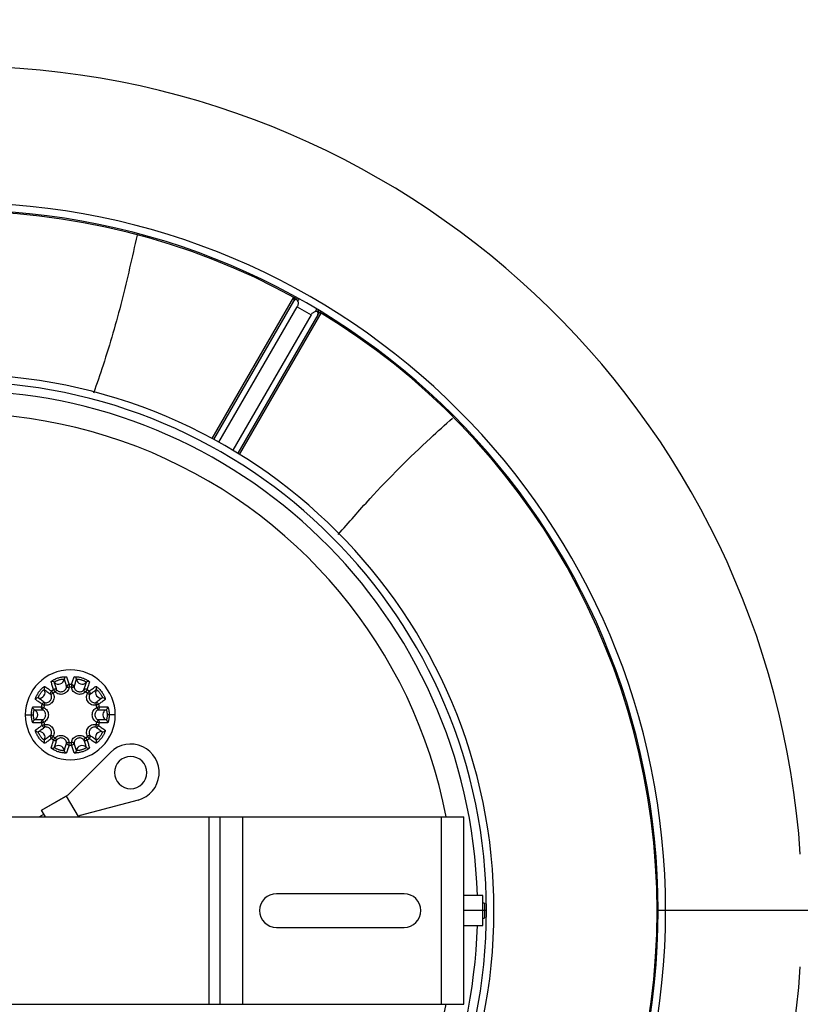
# Model space of a CAD drawing. Header units: millimetres. Extents: x -375 to 375, y -375 to 375.
# Tile 9 of 10: x 8 to 112, y -12 to 119. Entities that reach past the tile are written whole.
import ezdxf

# ---------------------------------------------------------------- set-up
doc = ezdxf.new("R2010")
doc.units = ezdxf.units.MM

msp = doc.modelspace()

# ---------------------------------------------------------------- linework, layer by layer
at = {"color": 7, "linetype": 'Continuous', "lineweight": 25}
for p, q in [((44.77, 81.8), (33.89, 62.96)), ((34.14, 62.82), (44.8, 81.27)), ((34.82, 62.45), (45.24, 80.51)), ((44.82, 81.33), (44.84, 81.4)), ((45.24, 80.51), (47.1, 79.43)), ((47.1, 79.43), (36.67, 61.38)), ((47.99, 79.43), (37.33, 60.98)), ((37.58, 60.83), (48.46, 79.67)), ((48.02, 79.48), (48.07, 79.53)), ((12.4, 28.82), (12.71, 28.98)), ((16.78, 29.41), (17.04, 29.17)), ((9, 26.1), (10.1, 26.1)), ((21, 26.1), (19.9, 26.1)), ((13.22, 22.79), (12.96, 23.03)), ((14.7, 15.43), (20.36, 21.09)), ((11.16, 13.39), (14.7, 15.43)), ((11.17, 13.37), (14.46, 15.27)), ((14.46, 15.27), (16.04, 12.53)), ((24.03, 14.73), (16.3, 12.66)), ((11.67, 12.5), (11.16, 13.39)), ((-67.5, 12.5), (67.5, 12.5)), ((10.83, 12.5), (11.46, 12.87)), ((15.99, 12.5), (16.04, 12.53)), ((16.3, 12.66), (16.03, 12.5)), ((33.5, -12.5), (33.5, 12.5)), ((35, -12.5), (35, 12.5)), ((38, -12.5), (38, 12.5)), ((64.5, -12.5), (64.5, 12.5)), ((67.5, -12.5), (67.5, 12.5)), ((59.5, 2.25), (42.5, 2.25)), ((70, 2), (67.5, 2)), ((70, -2), (70, 2)), ((70.5, 0), (67.5, 0)), ((70.21, 1), (70, 1)), ((372, 0), (93.25, 0)), ((70, -1), (70.21, -1)), ((42.5, -2.25), (59.5, -2.25)), ((67.5, -2), (70, -2)), ((-67.5, -12.5), (67.5, -12.5))]:
    msp.add_line(p, q, dxfattribs=at)
at = {"color": 7, "linetype": 'Continuous', "lineweight": 25, "flags": 128}
for points in [[(12.49, 29.26), (12.5, 29.25), (12.52, 29.23), (12.54, 29.2), (12.56, 29.17), (12.6, 29.13), (12.63, 29.08), (12.67, 29.03), (12.71, 28.98)], [(12.77, 29.46), (12.78, 29.45), (12.79, 29.43), (12.81, 29.4), (12.83, 29.36), (12.86, 29.32), (12.89, 29.27), (12.93, 29.22), (12.96, 29.17)], [(12.96, 29.17), (13.01, 29.21), (13.06, 29.26), (13.1, 29.3), (13.14, 29.34), (13.17, 29.37), (13.19, 29.39), (13.21, 29.4), (13.22, 29.41)], [(14.5, 29.83), (14.51, 29.83), (14.53, 29.82), (14.56, 29.82), (14.6, 29.81), (14.66, 29.8), (14.71, 29.8), (14.78, 29.79), (14.84, 29.78)], [(14.83, 30.13), (14.83, 30.11), (14.83, 30.09), (14.83, 30.06), (14.83, 30.01), (14.84, 29.96), (14.84, 29.9), (14.84, 29.84), (14.84, 29.78)], [(15.17, 30.13), (15.17, 30.11), (15.17, 30.09), (15.17, 30.06), (15.17, 30.01), (15.16, 29.96), (15.16, 29.9), (15.16, 29.84), (15.16, 29.78)], [(15.16, 29.78), (15.22, 29.79), (15.29, 29.8), (15.34, 29.8), (15.4, 29.81), (15.44, 29.82), (15.47, 29.82), (15.49, 29.83), (15.5, 29.83)], [(17.23, 29.46), (17.22, 29.45), (17.21, 29.43), (17.19, 29.4), (17.17, 29.36), (17.14, 29.32), (17.11, 29.27), (17.07, 29.22), (17.04, 29.17)], [(17.51, 29.26), (17.5, 29.25), (17.48, 29.23), (17.46, 29.2), (17.44, 29.17), (17.4, 29.13), (17.37, 29.08), (17.33, 29.03), (17.29, 28.98)], [(17.29, 28.98), (17.35, 28.95), (17.4, 28.92), (17.46, 28.89), (17.5, 28.87), (17.54, 28.85), (17.57, 28.83), (17.59, 28.82), (17.6, 28.82)], [(11.55, 27.39), (11.56, 27.45), (11.57, 27.51), (11.58, 27.57), (11.59, 27.62), (11.6, 27.67), (11.61, 27.7), (11.61, 27.72), (11.61, 27.73)], [(18.39, 27.73), (18.39, 27.72), (18.39, 27.7), (18.4, 27.67), (18.41, 27.62), (18.42, 27.57), (18.43, 27.51), (18.44, 27.45), (18.45, 27.39)], [(11.12, 27.18), (11.13, 27.18), (11.15, 27.17), (11.18, 27.16), (11.23, 27.15), (11.28, 27.14), (11.33, 27.12), (11.39, 27.1), (11.45, 27.09)], [(11.22, 27.51), (11.24, 27.5), (11.26, 27.49), (11.29, 27.48), (11.33, 27.47), (11.38, 27.45), (11.43, 27.43), (11.49, 27.41), (11.55, 27.39)], [(11.3, 26.77), (11.3, 26.78), (11.31, 26.8), (11.33, 26.83), (11.35, 26.87), (11.37, 26.92), (11.4, 26.97), (11.42, 27.03), (11.45, 27.09)], [(18.78, 27.51), (18.76, 27.5), (18.74, 27.49), (18.71, 27.48), (18.67, 27.47), (18.62, 27.45), (18.57, 27.43), (18.51, 27.41), (18.45, 27.39)], [(18.88, 27.18), (18.87, 27.18), (18.85, 27.17), (18.82, 27.16), (18.77, 27.15), (18.72, 27.14), (18.67, 27.12), (18.61, 27.1), (18.55, 27.09)], [(18.55, 27.09), (18.58, 27.03), (18.6, 26.97), (18.63, 26.92), (18.65, 26.87), (18.67, 26.83), (18.69, 26.8), (18.7, 26.78), (18.7, 26.77)], [(11.12, 25.02), (11.13, 25.02), (11.15, 25.03), (11.18, 25.04), (11.23, 25.05), (11.28, 25.06), (11.33, 25.08), (11.39, 25.1), (11.45, 25.11)], [(11.45, 25.11), (11.42, 25.17), (11.4, 25.23), (11.37, 25.28), (11.35, 25.33), (11.33, 25.37), (11.31, 25.4), (11.3, 25.42), (11.3, 25.43)], [(18.7, 25.43), (18.7, 25.42), (18.69, 25.4), (18.67, 25.37), (18.65, 25.33), (18.63, 25.28), (18.6, 25.23), (18.58, 25.17), (18.55, 25.11)], [(18.88, 25.02), (18.87, 25.02), (18.85, 25.03), (18.82, 25.04), (18.77, 25.05), (18.72, 25.06), (18.67, 25.08), (18.61, 25.1), (18.55, 25.11)], [(11.22, 24.69), (11.24, 24.7), (11.26, 24.71), (11.29, 24.72), (11.33, 24.73), (11.38, 24.75), (11.43, 24.77), (11.49, 24.79), (11.55, 24.81)], [(11.61, 24.47), (11.61, 24.48), (11.61, 24.5), (11.6, 24.53), (11.59, 24.58), (11.58, 24.63), (11.57, 24.69), (11.56, 24.75), (11.55, 24.81)], [(18.45, 24.81), (18.44, 24.75), (18.43, 24.69), (18.42, 24.63), (18.41, 24.58), (18.4, 24.53), (18.39, 24.5), (18.39, 24.48), (18.39, 24.47)], [(18.78, 24.69), (18.76, 24.7), (18.74, 24.71), (18.71, 24.72), (18.67, 24.73), (18.62, 24.75), (18.57, 24.77), (18.51, 24.79), (18.45, 24.81)], [(12.71, 23.22), (12.65, 23.25), (12.6, 23.28), (12.54, 23.31), (12.5, 23.33), (12.46, 23.35), (12.43, 23.37), (12.41, 23.38), (12.4, 23.38)], [(12.49, 22.94), (12.5, 22.95), (12.52, 22.97), (12.54, 23), (12.56, 23.03), (12.6, 23.07), (12.63, 23.12), (12.67, 23.17), (12.71, 23.22)], [(12.77, 22.74), (12.78, 22.75), (12.79, 22.77), (12.81, 22.8), (12.83, 22.84), (12.86, 22.88), (12.89, 22.93), (12.93, 22.98), (12.96, 23.03)], [(14.84, 22.42), (14.78, 22.41), (14.71, 22.4), (14.66, 22.4), (14.6, 22.39), (14.56, 22.38), (14.53, 22.38), (14.51, 22.37), (14.5, 22.37)], [(14.83, 22.07), (14.83, 22.09), (14.83, 22.11), (14.83, 22.14), (14.83, 22.19), (14.84, 22.24), (14.84, 22.3), (14.84, 22.36), (14.84, 22.42)], [(15.5, 22.37), (15.49, 22.37), (15.47, 22.38), (15.44, 22.38), (15.4, 22.39), (15.34, 22.4), (15.29, 22.4), (15.22, 22.41), (15.16, 22.42)], [(15.17, 22.07), (15.17, 22.09), (15.17, 22.11), (15.17, 22.14), (15.17, 22.19), (15.16, 22.24), (15.16, 22.3), (15.16, 22.36), (15.16, 22.42)], [(17.04, 23.03), (16.99, 22.99), (16.94, 22.94), (16.9, 22.9), (16.86, 22.86), (16.83, 22.83), (16.81, 22.81), (16.79, 22.8), (16.78, 22.79)], [(17.23, 22.74), (17.22, 22.75), (17.21, 22.77), (17.19, 22.8), (17.17, 22.84), (17.14, 22.88), (17.11, 22.93), (17.07, 22.98), (17.04, 23.03)], [(17.6, 23.38), (17.59, 23.38), (17.57, 23.37), (17.54, 23.35), (17.5, 23.33), (17.46, 23.31), (17.4, 23.28), (17.35, 23.25), (17.29, 23.22)], [(17.51, 22.94), (17.5, 22.95), (17.48, 22.97), (17.46, 23), (17.44, 23.03), (17.4, 23.07), (17.37, 23.12), (17.33, 23.17), (17.29, 23.22)]]:
    msp.add_lwpolyline(points, dxfattribs=at)
at = {"color": 7, "linetype": 'Continuous', "lineweight": 25}
for centre, radius, start, end in [((0, 0), 375, 0, 180), ((0, 0), 374, 0, 180), ((0, 0), 372, 0, 180), ((0, 0), 369.25, 0, 180), ((0, 0), 112.6, 3.8192, 176.1808), ((0, 0), 94.39, 0, 180), ((0, 0), 93.4, 0, 180), ((0, 0), 93.25, 61.1535, 178.8404), ((45.25, 81.07), 0.5, 82.3844, 149.7703), ((0, 0), 93.25, 301.0748, 58.8397), ((0, 0), 71.5, 0, 180), ((0, 0), 70.5, 0, 180), ((0, 0), 69.31, 1.6536, 178.3464), ((0, 0), 66.31, 10.8657, 126.9393), ((15, 26.1), 6, 0, 180), ((12.62, 30.2), 0.35, 42.7122, 120.1475), ((13.43, 30.94), 0.751, 222.7158, 353.2842), ((14.52, 30.82), 0.35, 95.8525, 173.2878), ((15.48, 30.82), 0.35, 6.7122, 84.1475), ((16.57, 30.94), 0.751, 186.7158, 317.2842), ((17.38, 30.2), 0.35, 59.8525, 137.2878), ((10.88, 29.09), 0.751, 258.7158, 29.2842), ((11.84, 29.63), 0.35, 131.8525, 209.2878), ((12.71, 28.98), 0.35, 128.5062, 207.6624), ((15, 26.1), 4.03, 123.5619, 128.4381), ((15, 26.1), 3.68, 123.5604, 128.4387), ((12.97, 29.17), 0.35, 44.3369, 123.4937), ((14.84, 29.78), 0.35, 92.5061, 171.6618), ((15, 26.1), 4.03, 87.5617, 92.4382), ((15, 26.1), 3.68, 87.5593, 92.4391), ((15.16, 29.78), 0.35, 8.3388, 87.4932), ((17.03, 29.17), 0.35, 56.5062, 135.6624), ((15, 26.1), 3.68, 51.5611, 56.4384), ((15, 26.1), 4.03, 51.5618, 56.4381), ((17.29, 28.98), 0.35, 332.3377, 51.4937), ((19.12, 29.09), 0.751, 150.7158, 281.2842), ((18.16, 29.63), 0.35, 330.7122, 48.1475), ((10.66, 28.01), 0.35, 78.7122, 156.1475), ((11.55, 27.38), 0.35, 80.3377, 159.4937), ((18.45, 27.38), 0.35, 20.5062, 99.6622), ((19.34, 28.01), 0.35, 23.8525, 101.2878), ((10.37, 27.1), 0.35, 167.8525, 245.2878), ((9.91, 26.1), 0.751, 294.7158, 65.2842), ((11.46, 27.09), 0.35, 164.5062, 243.6628), ((15, 26.1), 4.03, 159.5618, 164.4381), ((15, 26.1), 3.68, 159.5621, 164.438), ((15, 26.1), 3.68, 15.5603, 20.4387), ((18.54, 27.09), 0.35, 296.3369, 15.4935), ((15, 26.1), 4.03, 15.5618, 20.4381), ((20.09, 26.1), 0.751, 147.3923, 245.2779), ((20.09, 26.1), 0.748, 114.6359, 147.4419), ((19.63, 27.1), 0.35, 294.7122, 12.1475), ((15, 26.1), 6, 180, 0), ((10.37, 25.1), 0.35, 114.7122, 192.1475), ((11.46, 25.11), 0.35, 116.337, 195.4934), ((15, 26.1), 4.03, 195.5618, 200.4381), ((15, 26.1), 3.68, 195.5603, 200.4387), ((15, 26.1), 3.68, 339.5625, 344.4379), ((18.54, 25.11), 0.35, 344.5062, 63.6629), ((15, 26.1), 4.03, 339.5618, 344.4381), ((19.63, 25.1), 0.35, 347.8525, 65.2878), ((10.66, 24.19), 0.35, 203.8525, 281.2878), ((10.88, 23.11), 0.751, 330.7158, 101.2842), ((11.55, 24.82), 0.35, 200.5062, 279.6622), ((19.12, 23.11), 0.751, 78.7158, 209.2842), ((18.45, 24.82), 0.35, 260.3377, 339.4937), ((19.34, 24.19), 0.35, 258.7122, 336.1475), ((11.84, 22.57), 0.35, 150.7122, 228.1475), ((12.71, 23.22), 0.35, 152.3377, 231.4937), ((15, 26.1), 4.03, 231.5618, 236.4381), ((15, 26.1), 3.68, 231.5612, 236.4384), ((12.97, 23.03), 0.35, 236.5062, 315.6625), ((14.84, 22.42), 0.35, 188.3383, 267.4932), ((15, 26.1), 3.68, 267.5598, 272.4389), ((15.16, 22.42), 0.35, 272.5062, 351.6621), ((17.03, 23.03), 0.35, 224.3368, 303.4937), ((15, 26.1), 3.68, 303.5604, 308.4387), ((15, 26.1), 4.03, 303.5618, 308.4381), ((17.29, 23.22), 0.35, 308.5062, 27.6622), ((18.16, 22.57), 0.35, 311.8525, 29.2878), ((12.62, 22), 0.35, 239.8525, 317.2878), ((13.43, 21.26), 0.751, 6.7158, 137.2842), ((14.52, 21.38), 0.35, 186.7122, 264.1475), ((15, 26.1), 4.03, 267.5618, 272.4382), ((15.48, 21.38), 0.35, 275.8525, 353.2878), ((16.57, 21.26), 0.751, 42.7158, 173.2842), ((17.38, 22), 0.35, 222.7122, 300.1475), ((23.05, 18.4), 3.8, 285, 135), ((23.05, 18.4), 2.15, 0, 180), ((23.05, 18.4), 2.15, 180, 0), ((42.5, 0), 2.25, 90, 270), ((59.5, 0), 2.25, 270, 90), ((0, 0), 375, 180, 0), ((0, 0), 374, 180, 0), ((0, 0), 372, 180, 0), ((0, 0), 369.25, 180, 0), ((0, 0), 94.39, 180, 0), ((0, 0), 93.4, 180, 0), ((0, 0), 71.5, 180, 0), ((0, 0), 70.5, 180, 0), ((0, 0), 93.25, 181.0748, 298.8403), ((0, 0), 69.31, 275.0908, 358.3464), ((0, 0), 112.6, 183.8192, 356.1808), ((0, 0), 66.31, 190.8657, 349.1343)]:
    msp.add_arc(centre, radius, start, end, dxfattribs=at)
for points, knots in [([(23.9, 90.06), (23.25, 87.15), (21.95, 81.32), (19.94, 74.3), (18.53, 70.24), (18.1, 69)], [0, 0, 0, 0, 0.409472, 0.82004, 1, 1, 1, 1]), ([(45.35, 81.22), (45.34, 81.26), (45.31, 81.34), (45.25, 81.42), (45.17, 81.47), (45.08, 81.48), (44.99, 81.46), (44.91, 81.42), (44.85, 81.35), (44.81, 81.3), (44.8, 81.27)], [0, 0, 0, 0, 0.15846, 0.310432, 0.448957, 0.580551, 0.692352, 0.806369, 0.899586, 1, 1, 1, 1]), ([(44.84, 81.4), (44.85, 81.44), (44.87, 81.5), (44.99, 81.72), (45.02, 81.79)], [0, 0, 0, 0, 0.697812, 1, 1, 1, 1]), ([(45.35, 81.22), (45.38, 81.29), (45.44, 81.39), (45.49, 81.48), (45.5, 81.5), (45.5, 81.51)], [0, 0, 0, 0, 0.43692, 0.702889, 1, 1, 1, 1]), ([(44.8, 81.27), (44.8, 81.29), (44.82, 81.31), (44.82, 81.32), (44.82, 81.33)], [0, 0, 0, 0, 0.558855, 1, 1, 1, 1]), ([(45.35, 81.22), (45.36, 81.16), (45.38, 81.04), (45.37, 80.86), (45.33, 80.67), (45.27, 80.56), (45.24, 80.51)], [0, 0, 0, 0, 0.278286, 0.52938, 0.770098, 1, 1, 1, 1]), ([(47.67, 79.88), (47.7, 79.95), (47.77, 80.05), (47.82, 80.13), (47.83, 80.15), (47.84, 80.16)], [0, 0, 0, 0, 0.4380125, 0.7037093, 1, 1, 1, 1]), ([(47.1, 79.43), (47.13, 79.49), (47.2, 79.59), (47.34, 79.72), (47.5, 79.82), (47.61, 79.86), (47.67, 79.88)], [0, 0, 0, 0, 0.229875, 0.470609, 0.721662, 1, 1, 1, 1]), ([(47.99, 79.43), (48, 79.46), (48.03, 79.51), (48.05, 79.6), (48.05, 79.69), (48.02, 79.78), (47.97, 79.85), (47.89, 79.89), (47.78, 79.91), (47.71, 79.89), (47.67, 79.88)], [0, 0, 0, 0, 0.099632, 0.194689, 0.30656, 0.422607, 0.551927, 0.68937, 0.841278, 1, 1, 1, 1]), ([(47.98, 80.03), (47.98, 80.03), (48.03, 79.99), (48.08, 79.86), (48.1, 79.66), (48.05, 79.54), (48.02, 79.48)], [0, 0, 0, 0, 0.001168, 0.334112, 0.667056, 1, 1, 1, 1]), ([(47.99, 79.43), (48, 79.44), (48.01, 79.47), (48.02, 79.48), (48.02, 79.48)], [0, 0, 0, 0, 0.544864, 1, 1, 1, 1]), ([(48.07, 79.53), (48.1, 79.56), (48.14, 79.61), (48.27, 79.81), (48.3, 79.86)], [0, 0, 0, 0, 0.73762, 1, 1, 1, 1]), ([(50.72, 50.15), (52.13, 51.75), (56.03, 56.22), (61.16, 61.37), (64.98, 64.78), (65.97, 65.67)], [0, 0, 0, 0, 0.293743, 0.817184, 1, 1, 1, 1]), ([(12.44, 30.5), (12.44, 30.51), (12.45, 30.53), (12.52, 30.6), (12.63, 30.67), (12.75, 30.75), (12.93, 30.84), (13.12, 30.93), (13.35, 31.02), (13.59, 31.09), (13.81, 31.14), (14.01, 31.17), (14.18, 31.19), (14.33, 31.19), (14.45, 31.19), (14.47, 31.17), (14.48, 31.16)], [0, 0, 0, 0, 0.0814, 0.149283, 0.206591, 0.277166, 0.333204, 0.413846, 0.483184, 0.556693, 0.638845, 0.696196, 0.770589, 0.832579, 0.907874, 1, 1, 1, 1]), ([(12.77, 29.46), (12.71, 29.65), (12.6, 30), (12.49, 30.34), (12.44, 30.5)], [0, 0, 0, 0, 0.539902, 1, 1, 1, 1]), ([(12.87, 30.43), (12.88, 30.44), (12.88, 30.46), (12.92, 30.5), (12.99, 30.54), (13.07, 30.59), (13.18, 30.65), (13.3, 30.7), (13.45, 30.75), (13.61, 30.8), (13.75, 30.84), (13.88, 30.86), (13.98, 30.87), (14.08, 30.88), (14.15, 30.87), (14.16, 30.86), (14.17, 30.86)], [0, 0, 0, 0, 0.083201, 0.151965, 0.209362, 0.279163, 0.334051, 0.413093, 0.482799, 0.557566, 0.638628, 0.694697, 0.767953, 0.829784, 0.905872, 1, 1, 1, 1]), ([(13.22, 29.41), (13.15, 29.6), (13.04, 29.94), (12.93, 30.28), (12.87, 30.43)], [0, 0, 0, 0, 0.5398978, 1, 1, 1, 1]), ([(14.17, 30.86), (14.23, 30.67), (14.34, 30.33), (14.45, 29.99), (14.5, 29.83)], [0, 0, 0, 0, 0.5319319, 1, 1, 1, 1]), ([(14.48, 31.16), (14.54, 30.98), (14.66, 30.64), (14.77, 30.29), (14.83, 30.13)], [0, 0, 0, 0, 0.531928, 1, 1, 1, 1]), ([(15.17, 30.13), (15.23, 30.31), (15.35, 30.66), (15.46, 31), (15.52, 31.16)], [0, 0, 0, 0, 0.523564, 1, 1, 1, 1]), ([(15.5, 29.83), (15.56, 30.01), (15.67, 30.35), (15.78, 30.69), (15.83, 30.86)], [0, 0, 0, 0, 0.52356, 1, 1, 1, 1]), ([(15.52, 31.16), (15.53, 31.17), (15.54, 31.19), (15.64, 31.19), (15.77, 31.19), (15.91, 31.18), (16.11, 31.16), (16.32, 31.11), (16.55, 31.05), (16.79, 30.97), (17, 30.88), (17.19, 30.78), (17.33, 30.7), (17.45, 30.62), (17.55, 30.54), (17.55, 30.51), (17.56, 30.5)], [0, 0, 0, 0, 0.0813184, 0.1491449, 0.2064149, 0.2769561, 0.3329792, 0.4136151, 0.4830823, 0.5569591, 0.6390866, 0.6964269, 0.7707855, 0.8327326, 0.907962, 1, 1, 1, 1]), ([(15.83, 30.86), (15.83, 30.86), (15.85, 30.87), (15.91, 30.88), (15.98, 30.88), (16.08, 30.87), (16.2, 30.85), (16.33, 30.82), (16.48, 30.77), (16.64, 30.72), (16.77, 30.67), (16.89, 30.61), (16.99, 30.56), (17.06, 30.51), (17.12, 30.46), (17.12, 30.44), (17.13, 30.43)], [0, 0, 0, 0, 0.083117, 0.151826, 0.209186, 0.278957, 0.333831, 0.412864, 0.482695, 0.557833, 0.638865, 0.694923, 0.768148, 0.829939, 0.905961, 1, 1, 1, 1]), ([(17.13, 30.43), (17.06, 30.25), (16.95, 29.91), (16.84, 29.57), (16.78, 29.41)], [0, 0, 0, 0, 0.54177, 1, 1, 1, 1]), ([(17.56, 30.5), (17.5, 30.31), (17.39, 29.97), (17.28, 29.62), (17.23, 29.46)], [0, 0, 0, 0, 0.541766, 1, 1, 1, 1]), ([(10.34, 28.16), (10.34, 28.17), (10.33, 28.19), (10.35, 28.28), (10.39, 28.4), (10.45, 28.54), (10.53, 28.72), (10.64, 28.9), (10.77, 29.11), (10.92, 29.3), (11.07, 29.48), (11.22, 29.63), (11.35, 29.74), (11.46, 29.83), (11.56, 29.89), (11.59, 29.89), (11.61, 29.89)], [0, 0, 0, 0, 0.081489, 0.1494331, 0.206784, 0.277395, 0.3334488, 0.4140975, 0.4832663, 0.5564003, 0.6385793, 0.6959417, 0.7703713, 0.8324084, 0.9077762, 1, 1, 1, 1]), ([(10.73, 28.36), (10.73, 28.36), (10.72, 28.38), (10.74, 28.44), (10.76, 28.51), (10.8, 28.6), (10.85, 28.71), (10.92, 28.83), (11.01, 28.96), (11.11, 29.09), (11.2, 29.2), (11.29, 29.3), (11.37, 29.37), (11.44, 29.42), (11.51, 29.46), (11.52, 29.46), (11.53, 29.46)], [0, 0, 0, 0, 0.083291, 0.152116, 0.209554, 0.279388, 0.33429, 0.413342, 0.482883, 0.557272, 0.638369, 0.694448, 0.767737, 0.829613, 0.905772, 1, 1, 1, 1]), ([(11.53, 29.46), (11.69, 29.35), (11.98, 29.14), (12.27, 28.92), (12.4, 28.82)], [0, 0, 0, 0, 0.528729, 1, 1, 1, 1]), ([(12.71, 28.98), (12.75, 28.89), (12.83, 28.7), (12.85, 28.39), (12.79, 28.09), (12.64, 27.81), (12.43, 27.59), (12.16, 27.44), (11.86, 27.36), (11.65, 27.38), (11.55, 27.39)], [0, 0, 0, 0, 0.125467, 0.250583, 0.375372, 0.499997, 0.624626, 0.749418, 0.874535, 1, 1, 1, 1]), ([(11.61, 29.89), (11.76, 29.78), (12.06, 29.57), (12.35, 29.36), (12.49, 29.26)], [0, 0, 0, 0, 0.528725, 1, 1, 1, 1]), ([(14.84, 29.78), (14.82, 29.68), (14.78, 29.48), (14.61, 29.21), (14.38, 29.01), (14.1, 28.87), (13.79, 28.82), (13.49, 28.85), (13.2, 28.96), (13.04, 29.1), (12.96, 29.17)], [0, 0, 0, 0, 0.1253, 0.250475, 0.37528, 0.499933, 0.624576, 0.749378, 0.874507, 1, 1, 1, 1]), ([(13.22, 29.41), (13.27, 29.36), (13.37, 29.27), (13.57, 29.19), (13.78, 29.17), (13.99, 29.21), (14.18, 29.3), (14.34, 29.44), (14.45, 29.62), (14.48, 29.76), (14.5, 29.83)], [0, 0, 0, 0, 0.125945, 0.251013, 0.375425, 0.499647, 0.623955, 0.748639, 0.873968, 1, 1, 1, 1]), ([(17.04, 29.17), (16.96, 29.1), (16.8, 28.96), (16.51, 28.85), (16.21, 28.82), (15.9, 28.87), (15.62, 29.01), (15.39, 29.21), (15.22, 29.48), (15.18, 29.68), (15.16, 29.78)], [0, 0, 0, 0, 0.125484, 0.250606, 0.375389, 0.500025, 0.624673, 0.749478, 0.874629, 1, 1, 1, 1]), ([(15.5, 29.83), (15.52, 29.76), (15.55, 29.62), (15.66, 29.44), (15.82, 29.3), (16.01, 29.21), (16.22, 29.17), (16.43, 29.19), (16.63, 29.27), (16.73, 29.36), (16.78, 29.41)], [0, 0, 0, 0, 0.126029, 0.251347, 0.376026, 0.500326, 0.624615, 0.749124, 0.87415, 1, 1, 1, 1]), ([(18.45, 27.39), (18.35, 27.38), (18.14, 27.36), (17.84, 27.44), (17.57, 27.59), (17.36, 27.81), (17.21, 28.09), (17.15, 28.39), (17.17, 28.7), (17.25, 28.89), (17.29, 28.98)], [0, 0, 0, 0, 0.125467, 0.250583, 0.375372, 0.499997, 0.624626, 0.749418, 0.874535, 1, 1, 1, 1]), ([(17.51, 29.26), (17.66, 29.37), (17.96, 29.58), (18.25, 29.79), (18.39, 29.89)], [0, 0, 0, 0, 0.522953, 1, 1, 1, 1]), ([(17.6, 28.82), (17.75, 28.93), (18.04, 29.15), (18.33, 29.36), (18.47, 29.46)], [0, 0, 0, 0, 0.522949, 1, 1, 1, 1]), ([(18.39, 29.89), (18.41, 29.89), (18.43, 29.89), (18.51, 29.84), (18.61, 29.77), (18.73, 29.67), (18.87, 29.54), (19.01, 29.38), (19.17, 29.19), (19.31, 28.99), (19.42, 28.79), (19.52, 28.6), (19.59, 28.45), (19.64, 28.31), (19.67, 28.2), (19.66, 28.17), (19.66, 28.16)], [0, 0, 0, 0, 0.0812865, 0.1490909, 0.2063456, 0.2768737, 0.3328907, 0.4135247, 0.4830369, 0.5570621, 0.6391819, 0.6965181, 0.7708634, 0.8327941, 0.9079975, 1, 1, 1, 1]), ([(18.47, 29.46), (18.47, 29.46), (18.49, 29.46), (18.54, 29.43), (18.6, 29.39), (18.67, 29.33), (18.76, 29.24), (18.85, 29.14), (18.95, 29.01), (19.04, 28.88), (19.12, 28.75), (19.18, 28.64), (19.23, 28.54), (19.26, 28.45), (19.28, 28.38), (19.27, 28.37), (19.27, 28.36)], [0, 0, 0, 0, 0.083085, 0.151771, 0.209117, 0.278876, 0.333745, 0.412775, 0.482648, 0.557936, 0.638958, 0.695012, 0.768225, 0.83, 0.905998, 1, 1, 1, 1]), ([(11.22, 27.51), (11.06, 27.62), (10.77, 27.84), (10.48, 28.06), (10.34, 28.16)], [0, 0, 0, 0, 0.541096, 1, 1, 1, 1]), ([(11.61, 27.73), (11.45, 27.84), (11.16, 28.05), (10.87, 28.26), (10.73, 28.36)], [0, 0, 0, 0, 0.541092, 1, 1, 1, 1]), ([(11.61, 27.73), (11.68, 27.72), (11.82, 27.71), (12.03, 27.76), (12.21, 27.87), (12.36, 28.02), (12.46, 28.21), (12.5, 28.41), (12.49, 28.63), (12.43, 28.75), (12.4, 28.82)], [0, 0, 0, 0, 0.126089, 0.251462, 0.376127, 0.500307, 0.624366, 0.748802, 0.873999, 1, 1, 1, 1]), ([(17.6, 28.82), (17.57, 28.75), (17.51, 28.63), (17.5, 28.41), (17.54, 28.21), (17.64, 28.02), (17.79, 27.87), (17.97, 27.76), (18.18, 27.71), (18.32, 27.72), (18.39, 27.73)], [0, 0, 0, 0, 0.1260892, 0.2514616, 0.3761268, 0.5003067, 0.6243658, 0.7488017, 0.8739985, 1, 1, 1, 1]), ([(19.27, 28.36), (19.11, 28.24), (18.82, 28.03), (18.52, 27.83), (18.39, 27.73)], [0, 0, 0, 0, 0.542685, 1, 1, 1, 1]), ([(19.66, 28.16), (19.5, 28.04), (19.21, 27.82), (18.91, 27.61), (18.78, 27.51)], [0, 0, 0, 0, 0.542681, 1, 1, 1, 1]), ([(9.82, 26.1), (9.82, 26.16), (9.82, 26.31), (9.84, 26.51), (9.87, 26.72), (9.9, 26.89), (9.95, 27.03), (9.99, 27.15), (10.01, 27.17), (10.02, 27.17)], [0, 0, 0, 0, 0.109472, 0.270926, 0.385887, 0.535448, 0.660418, 0.812661, 1, 1, 1, 1]), ([(10.02, 27.17), (10.22, 27.18), (10.58, 27.18), (10.94, 27.18), (11.12, 27.18)], [0, 0, 0, 0, 0.527106, 1, 1, 1, 1]), ([(10.1, 26.1), (10.1, 26.14), (10.1, 26.24), (10.1, 26.37), (10.12, 26.5), (10.14, 26.61), (10.17, 26.7), (10.2, 26.77), (10.21, 26.78), (10.22, 26.78)], [0, 0, 0, 0, 0.111215, 0.270652, 0.383031, 0.530232, 0.654816, 0.808612, 1, 1, 1, 1]), ([(10.22, 26.78), (10.41, 26.78), (10.77, 26.78), (11.13, 26.78), (11.3, 26.77)], [0, 0, 0, 0, 0.52711, 1, 1, 1, 1]), ([(11.3, 25.43), (11.36, 25.46), (11.48, 25.53), (11.62, 25.7), (11.7, 25.89), (11.73, 26.1), (11.7, 26.31), (11.62, 26.5), (11.48, 26.67), (11.36, 26.74), (11.3, 26.77)], [0, 0, 0, 0, 0.125745, 0.250968, 0.375648, 0.499945, 0.624243, 0.74892, 0.8742, 1, 1, 1, 1]), ([(11.45, 27.09), (11.54, 27.04), (11.72, 26.93), (11.92, 26.69), (12.04, 26.41), (12.09, 26.1), (12.04, 25.79), (11.92, 25.51), (11.72, 25.27), (11.54, 25.16), (11.45, 25.11)], [0, 0, 0, 0, 0.125427, 0.25052, 0.375322, 0.499968, 0.624613, 0.749415, 0.874529, 1, 1, 1, 1]), ([(18.55, 25.11), (18.46, 25.16), (18.28, 25.27), (18.08, 25.51), (17.96, 25.79), (17.91, 26.1), (17.96, 26.41), (18.08, 26.69), (18.28, 26.93), (18.46, 27.04), (18.55, 27.09)], [0, 0, 0, 0, 0.125452, 0.25056, 0.375355, 0.499993, 0.62463, 0.749424, 0.874528, 1, 1, 1, 1]), ([(18.7, 26.77), (18.64, 26.74), (18.52, 26.67), (18.38, 26.5), (18.3, 26.31), (18.27, 26.1), (18.3, 25.89), (18.38, 25.7), (18.52, 25.53), (18.64, 25.46), (18.7, 25.43)], [0, 0, 0, 0, 0.125762, 0.250972, 0.375668, 0.499986, 0.624305, 0.749003, 0.874241, 1, 1, 1, 1]), ([(18.7, 26.77), (18.89, 26.78), (19.25, 26.78), (19.61, 26.78), (19.78, 26.78)], [0, 0, 0, 0, 0.527208, 1, 1, 1, 1]), ([(18.88, 27.18), (19.08, 27.18), (19.44, 27.18), (19.8, 27.18), (19.98, 27.17)], [0, 0, 0, 0, 0.527212, 1, 1, 1, 1]), ([(19.78, 26.78), (19.79, 26.78), (19.8, 26.77), (19.82, 26.71), (19.85, 26.63), (19.87, 26.53), (19.9, 26.36), (19.9, 26.21), (19.9, 26.1)], [0, 0, 0, 0, 0.174667, 0.317716, 0.436158, 0.578801, 0.689948, 1, 1, 1, 1]), ([(19.98, 27.17), (19.99, 27.17), (20.01, 27.15), (20.05, 27.06), (20.09, 26.93), (20.12, 26.77), (20.17, 26.51), (20.18, 26.27), (20.18, 26.1)], [0, 0, 0, 0, 0.1708803, 0.3121829, 0.4305929, 0.5750268, 0.6885851, 1, 1, 1, 1]), ([(10.02, 25.03), (10.01, 25.03), (9.99, 25.05), (9.95, 25.14), (9.91, 25.27), (9.88, 25.43), (9.83, 25.69), (9.82, 25.93), (9.82, 26.1)], [0, 0, 0, 0, 0.17088, 0.312183, 0.430593, 0.575027, 0.688585, 1, 1, 1, 1]), ([(11.12, 25.02), (10.92, 25.02), (10.56, 25.02), (10.2, 25.02), (10.02, 25.03)], [0, 0, 0, 0, 0.527213, 1, 1, 1, 1]), ([(10.22, 25.42), (10.21, 25.42), (10.2, 25.43), (10.18, 25.49), (10.15, 25.57), (10.13, 25.67), (10.1, 25.84), (10.1, 25.99), (10.1, 26.1)], [0, 0, 0, 0, 0.174667, 0.317716, 0.436158, 0.578801, 0.689948, 1, 1, 1, 1]), ([(11.3, 25.43), (11.11, 25.42), (10.75, 25.42), (10.39, 25.42), (10.22, 25.42)], [0, 0, 0, 0, 0.527209, 1, 1, 1, 1]), ([(19.78, 25.42), (19.59, 25.42), (19.23, 25.42), (18.87, 25.42), (18.7, 25.43)], [0, 0, 0, 0, 0.52711, 1, 1, 1, 1]), ([(19.98, 25.03), (19.78, 25.02), (19.42, 25.02), (19.06, 25.02), (18.88, 25.02)], [0, 0, 0, 0, 0.527106, 1, 1, 1, 1]), ([(19.9, 26.1), (19.9, 26.06), (19.9, 25.96), (19.9, 25.83), (19.88, 25.7), (19.86, 25.59), (19.83, 25.5), (19.8, 25.43), (19.79, 25.42), (19.78, 25.42)], [0, 0, 0, 0, 0.111215, 0.270652, 0.383031, 0.530232, 0.654816, 0.808612, 1, 1, 1, 1]), ([(20.18, 26.1), (20.18, 26.04), (20.18, 25.89), (20.16, 25.69), (20.13, 25.48), (20.1, 25.31), (20.05, 25.17), (20.01, 25.05), (19.99, 25.03), (19.98, 25.03)], [0, 0, 0, 0, 0.109472, 0.270926, 0.385887, 0.535448, 0.660418, 0.812661, 1, 1, 1, 1]), ([(11.61, 22.31), (11.59, 22.31), (11.57, 22.31), (11.49, 22.36), (11.39, 22.43), (11.27, 22.53), (11.13, 22.66), (10.99, 22.82), (10.83, 23.01), (10.69, 23.21), (10.58, 23.41), (10.48, 23.6), (10.41, 23.75), (10.36, 23.89), (10.33, 24), (10.34, 24.03), (10.34, 24.04)], [0, 0, 0, 0, 0.081286, 0.149091, 0.206346, 0.276874, 0.332891, 0.413525, 0.483037, 0.557062, 0.639182, 0.696518, 0.770863, 0.832794, 0.907998, 1, 1, 1, 1]), ([(10.34, 24.04), (10.5, 24.16), (10.79, 24.38), (11.09, 24.59), (11.22, 24.69)], [0, 0, 0, 0, 0.542681, 1, 1, 1, 1]), ([(10.73, 23.84), (10.89, 23.96), (11.18, 24.17), (11.48, 24.37), (11.61, 24.47)], [0, 0, 0, 0, 0.542685, 1, 1, 1, 1]), ([(11.53, 22.74), (11.53, 22.74), (11.51, 22.74), (11.46, 22.77), (11.4, 22.81), (11.33, 22.87), (11.24, 22.96), (11.15, 23.06), (11.05, 23.19), (10.96, 23.32), (10.88, 23.45), (10.82, 23.56), (10.77, 23.66), (10.74, 23.75), (10.72, 23.82), (10.73, 23.83), (10.73, 23.84)], [0, 0, 0, 0, 0.083085, 0.151771, 0.209117, 0.278876, 0.333745, 0.412775, 0.482648, 0.557936, 0.638958, 0.695012, 0.768225, 0.83, 0.905998, 1, 1, 1, 1]), ([(11.55, 24.81), (11.65, 24.82), (11.86, 24.84), (12.16, 24.76), (12.43, 24.61), (12.64, 24.39), (12.79, 24.11), (12.85, 23.81), (12.83, 23.5), (12.75, 23.31), (12.71, 23.22)], [0, 0, 0, 0, 0.125467, 0.250583, 0.375372, 0.499997, 0.624626, 0.749418, 0.874535, 1, 1, 1, 1]), ([(12.4, 23.38), (12.43, 23.45), (12.49, 23.57), (12.5, 23.79), (12.46, 23.99), (12.36, 24.18), (12.21, 24.33), (12.03, 24.44), (11.82, 24.49), (11.68, 24.48), (11.61, 24.47)], [0, 0, 0, 0, 0.126089, 0.251462, 0.376127, 0.500307, 0.624366, 0.748802, 0.873999, 1, 1, 1, 1]), ([(17.29, 23.22), (17.25, 23.31), (17.17, 23.5), (17.15, 23.81), (17.21, 24.11), (17.36, 24.39), (17.57, 24.61), (17.84, 24.76), (18.14, 24.84), (18.35, 24.82), (18.45, 24.81)], [0, 0, 0, 0, 0.125467, 0.250583, 0.375372, 0.499997, 0.624626, 0.749418, 0.874535, 1, 1, 1, 1]), ([(18.39, 24.47), (18.32, 24.48), (18.18, 24.49), (17.97, 24.44), (17.79, 24.33), (17.64, 24.18), (17.54, 23.99), (17.5, 23.79), (17.51, 23.57), (17.57, 23.45), (17.6, 23.38)], [0, 0, 0, 0, 0.126089, 0.251462, 0.376127, 0.500307, 0.624366, 0.748802, 0.873999, 1, 1, 1, 1]), ([(18.39, 24.47), (18.55, 24.36), (18.84, 24.15), (19.13, 23.94), (19.27, 23.84)], [0, 0, 0, 0, 0.541092, 1, 1, 1, 1]), ([(19.66, 24.04), (19.66, 24.03), (19.67, 24.01), (19.65, 23.92), (19.61, 23.8), (19.55, 23.66), (19.47, 23.48), (19.36, 23.3), (19.23, 23.09), (19.08, 22.9), (18.93, 22.72), (18.78, 22.57), (18.65, 22.46), (18.54, 22.37), (18.44, 22.31), (18.41, 22.31), (18.39, 22.31)], [0, 0, 0, 0, 0.081489, 0.149433, 0.206784, 0.277395, 0.333449, 0.414097, 0.483266, 0.5564, 0.638579, 0.695942, 0.770371, 0.832408, 0.907776, 1, 1, 1, 1]), ([(19.27, 23.84), (19.27, 23.84), (19.28, 23.82), (19.26, 23.76), (19.24, 23.69), (19.2, 23.6), (19.15, 23.49), (19.08, 23.37), (18.99, 23.24), (18.89, 23.11), (18.8, 23), (18.71, 22.9), (18.63, 22.83), (18.56, 22.78), (18.49, 22.74), (18.48, 22.74), (18.47, 22.74)], [0, 0, 0, 0, 0.083291, 0.152116, 0.209554, 0.279388, 0.33429, 0.413342, 0.482883, 0.557272, 0.638369, 0.694448, 0.767737, 0.829613, 0.905772, 1, 1, 1, 1]), ([(18.78, 24.69), (18.94, 24.58), (19.23, 24.36), (19.52, 24.14), (19.66, 24.04)], [0, 0, 0, 0, 0.541096, 1, 1, 1, 1]), ([(12.4, 23.38), (12.25, 23.27), (11.96, 23.05), (11.67, 22.84), (11.53, 22.74)], [0, 0, 0, 0, 0.522949, 1, 1, 1, 1]), ([(12.49, 22.94), (12.34, 22.83), (12.04, 22.62), (11.75, 22.41), (11.61, 22.31)], [0, 0, 0, 0, 0.522953, 1, 1, 1, 1]), ([(12.44, 21.7), (12.5, 21.89), (12.61, 22.23), (12.72, 22.58), (12.77, 22.74)], [0, 0, 0, 0, 0.541766, 1, 1, 1, 1]), ([(12.87, 21.77), (12.94, 21.95), (13.05, 22.29), (13.16, 22.63), (13.22, 22.79)], [0, 0, 0, 0, 0.54177, 1, 1, 1, 1]), ([(12.96, 23.03), (13.04, 23.1), (13.2, 23.24), (13.49, 23.35), (13.79, 23.38), (14.1, 23.33), (14.38, 23.19), (14.61, 22.99), (14.78, 22.72), (14.82, 22.52), (14.84, 22.42)], [0, 0, 0, 0, 0.125478, 0.250595, 0.375387, 0.500024, 0.624666, 0.749467, 0.8746, 1, 1, 1, 1]), ([(14.5, 22.37), (14.48, 22.44), (14.45, 22.58), (14.34, 22.76), (14.18, 22.9), (13.99, 22.99), (13.78, 23.03), (13.57, 23.01), (13.37, 22.93), (13.27, 22.84), (13.22, 22.79)], [0, 0, 0, 0, 0.126011, 0.251331, 0.376004, 0.500301, 0.624595, 0.749144, 0.874177, 1, 1, 1, 1]), ([(14.5, 22.37), (14.44, 22.19), (14.33, 21.85), (14.22, 21.51), (14.17, 21.34)], [0, 0, 0, 0, 0.523561, 1, 1, 1, 1]), ([(15.16, 22.42), (15.18, 22.52), (15.22, 22.72), (15.39, 22.99), (15.62, 23.19), (15.9, 23.33), (16.21, 23.38), (16.51, 23.35), (16.8, 23.24), (16.96, 23.1), (17.04, 23.03)], [0, 0, 0, 0, 0.12536, 0.250515, 0.375324, 0.499976, 0.624615, 0.749384, 0.874506, 1, 1, 1, 1]), ([(16.78, 22.79), (16.73, 22.84), (16.63, 22.93), (16.43, 23.01), (16.22, 23.03), (16.01, 22.99), (15.82, 22.9), (15.66, 22.76), (15.55, 22.58), (15.52, 22.44), (15.5, 22.37)], [0, 0, 0, 0, 0.125881, 0.250903, 0.37539, 0.499674, 0.623976, 0.748655, 0.873981, 1, 1, 1, 1]), ([(15.83, 21.34), (15.77, 21.53), (15.66, 21.87), (15.55, 22.21), (15.5, 22.37)], [0, 0, 0, 0, 0.531932, 1, 1, 1, 1]), ([(16.78, 22.79), (16.85, 22.6), (16.96, 22.26), (17.07, 21.92), (17.13, 21.77)], [0, 0, 0, 0, 0.539898, 1, 1, 1, 1]), ([(17.23, 22.74), (17.29, 22.55), (17.4, 22.2), (17.51, 21.86), (17.56, 21.7)], [0, 0, 0, 0, 0.539902, 1, 1, 1, 1]), ([(18.39, 22.31), (18.24, 22.42), (17.94, 22.63), (17.65, 22.84), (17.51, 22.94)], [0, 0, 0, 0, 0.528725, 1, 1, 1, 1]), ([(18.47, 22.74), (18.31, 22.85), (18.02, 23.06), (17.73, 23.28), (17.6, 23.38)], [0, 0, 0, 0, 0.528729, 1, 1, 1, 1]), ([(14.48, 21.04), (14.47, 21.03), (14.46, 21.01), (14.36, 21.01), (14.23, 21.01), (14.09, 21.02), (13.89, 21.04), (13.68, 21.09), (13.45, 21.15), (13.21, 21.23), (13, 21.32), (12.81, 21.42), (12.67, 21.5), (12.55, 21.58), (12.45, 21.66), (12.45, 21.69), (12.44, 21.7)], [0, 0, 0, 0, 0.0813184, 0.1491449, 0.2064149, 0.2769561, 0.3329792, 0.4136151, 0.4830823, 0.5569591, 0.6390866, 0.6964269, 0.7707855, 0.8327326, 0.907962, 1, 1, 1, 1]), ([(14.17, 21.34), (14.17, 21.34), (14.15, 21.33), (14.09, 21.32), (14.02, 21.32), (13.92, 21.33), (13.8, 21.35), (13.67, 21.38), (13.52, 21.43), (13.36, 21.48), (13.23, 21.53), (13.11, 21.59), (13.01, 21.64), (12.94, 21.69), (12.88, 21.74), (12.88, 21.76), (12.87, 21.77)], [0, 0, 0, 0, 0.083117, 0.151826, 0.209186, 0.278957, 0.333831, 0.412864, 0.482695, 0.557833, 0.638865, 0.694923, 0.768148, 0.829939, 0.905961, 1, 1, 1, 1]), ([(14.83, 22.07), (14.77, 21.89), (14.65, 21.54), (14.54, 21.2), (14.48, 21.04)], [0, 0, 0, 0, 0.5235649, 1, 1, 1, 1]), ([(15.52, 21.04), (15.46, 21.22), (15.34, 21.56), (15.23, 21.91), (15.17, 22.07)], [0, 0, 0, 0, 0.531928, 1, 1, 1, 1]), ([(17.56, 21.7), (17.56, 21.69), (17.55, 21.67), (17.48, 21.6), (17.37, 21.53), (17.25, 21.45), (17.07, 21.36), (16.88, 21.27), (16.65, 21.18), (16.41, 21.11), (16.19, 21.06), (15.99, 21.03), (15.82, 21.01), (15.67, 21.01), (15.55, 21.01), (15.53, 21.03), (15.52, 21.04)], [0, 0, 0, 0, 0.0814, 0.149283, 0.206591, 0.277166, 0.333204, 0.413846, 0.483184, 0.556693, 0.638845, 0.696196, 0.770589, 0.832579, 0.907874, 1, 1, 1, 1]), ([(17.13, 21.77), (17.12, 21.76), (17.12, 21.74), (17.08, 21.7), (17.01, 21.66), (16.93, 21.61), (16.82, 21.55), (16.7, 21.5), (16.55, 21.45), (16.39, 21.4), (16.25, 21.36), (16.12, 21.34), (16.02, 21.33), (15.92, 21.32), (15.85, 21.33), (15.84, 21.34), (15.83, 21.34)], [0, 0, 0, 0, 0.0832006, 0.1519647, 0.2093621, 0.2791632, 0.3340507, 0.4130927, 0.4827988, 0.557566, 0.6386283, 0.6946967, 0.7679528, 0.8297844, 0.9058721, 1, 1, 1, 1]), ([(70.21, 1), (70.22, 0.98), (70.23, 0.96), (70.24, 0.73), (70.25, 0.45), (70.25, 0.2), (70.25, 0.07), (70.25, 0)], [0, 0, 0, 0, 0.242654, 0.490795, 0.746359, 0.872794, 1, 1, 1, 1]), ([(70.25, 0), (70.25, -0.13), (70.25, -0.39), (70.24, -0.73), (70.23, -0.94), (70.22, -1.02), (70.21, -1), (70.21, -1)], [0, 0, 0, 0, 0.250509, 0.501486, 0.748829, 0.995779, 1, 1, 1, 1])]:
    msp.add_open_spline(points, degree=3, knots=knots, dxfattribs=at)

doc.saveas('drawing.dxf')
